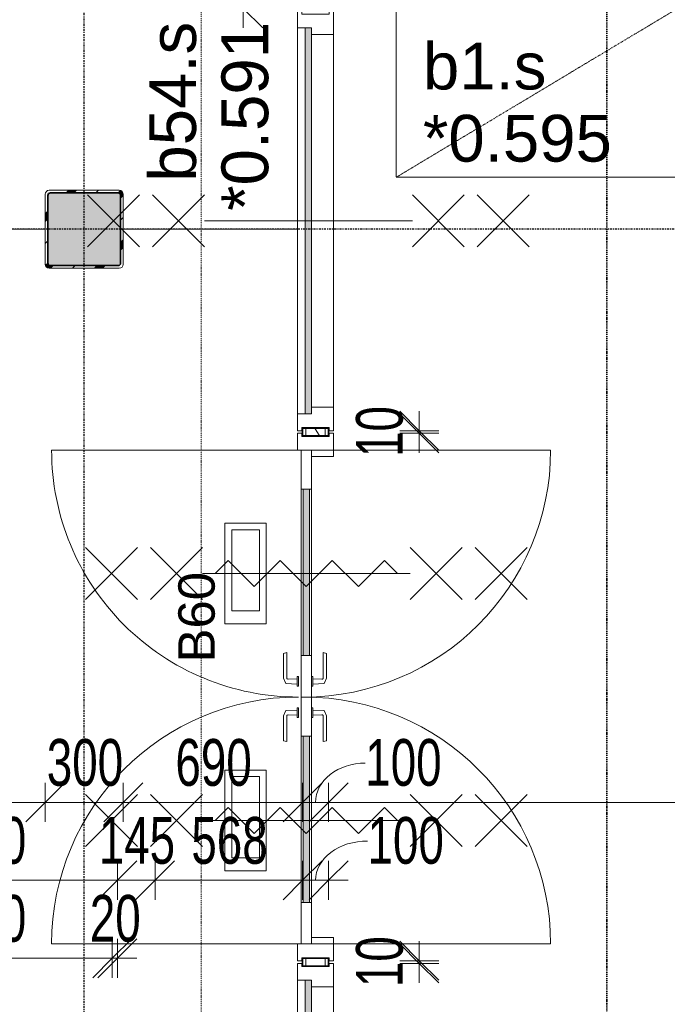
# Model space of a CAD drawing. Header units: millimetres. Extents: x -80560 to 110805, y -11020 to 52719.
# Tile 54 of 152: x 56246 to 58738, y 19618 to 23406. Entities that reach past the tile are written whole.
import ezdxf

# ---------------------------------------------------------------- set-up
doc = ezdxf.new("R2010")
doc.units = ezdxf.units.MM
for name, pattern in [('CENTER2', [20, 8, -4, 4, -4]), ('DASHDOT2', [8, 4, -2, 0, -2]), ('DASHED2', [6, 4, -2]), ('DASHED2-1', [3, 2, -1])]:
    doc.linetypes.add(name, pattern=pattern)
for name, color, linetype, lineweight in [('A-ANNO-DIMS', 211, 'Continuous', 9), ('A-ANNO-DIMS-100', 211, 'Continuous', 9), ('A-ANNO-NOTE', 131, 'Continuous', 18), ('A-AREA', 32, 'DASHED2', 18), ('A-DETL', 90, 'Continuous', 18), ('A-DETL-GENF', 92, 'Continuous', 18), ('A-DETL-HDLN', 90, 'DASHED2', 18), ('A-DOOR', 31, 'Continuous', 18), ('A-FLOR-OVHD', 1, 'DASHED2-1', 18), ('A-GLAZ', 151, 'Continuous', 18), ('A-GLAZ-IDEN', 152, 'Continuous', 18), ('A-WALL', 113, 'Continuous', 35), ('A-WALL-PATT', 111, 'Continuous', 35), ('G-ANNO-SYMB', 111, 'Continuous', 9), ('I-WALL', 2, 'Continuous', 18), ('S-COLS', 52, 'Continuous', 18), ('S-GRID', 1, 'Continuous', 9)]:
    doc.layers.add(name, color=color, linetype=linetype, lineweight=lineweight)
doc.styles.add('Arial', font='arial.ttf', dxfattribs={"height": 180})
doc.styles.add('Arial_1', font='arial.ttf', dxfattribs={"height": 140})
doc.styles.add('Arial_6', font='arial.ttf', dxfattribs={"width": 0.7, "height": 180})
doc.dimstyles.new('n3o_1_8', dxfattribs={"dimscale": 304.8, "dimtxt": 183.646692, "dimasz": 0.492126, "dimexe": 0.246063, "dimexo": 0.0625, "dimgap": 0.032808, "dimtad": 1, "dimdec": 0, "dimdsep": 46, "dimtxsty": 'Arial_6', "dimblk1": 'OBLIQUE', "dimblk2": 'OBLIQUE', "dimsah": 1, "dimcen": 0.09, "dimdle": 0.246063, "dimazin": 0, "dimtfac": 1, "dimtdec": 4, "dimtix": 1, "dimtmove": 0, "dimatfit": 3, "dimfxl": 0.246063, "dimfxlon": 1, "dimtvp": 1, "dimtolj": 1, "dimtzin": 0, "dimarcsym": 2})
doc.dimstyles.new('n3o_1_8_2', dxfattribs={"dimscale": 304.8, "dimtxt": 183.646692, "dimasz": 0.492126, "dimexe": 0.246063, "dimexo": 0.0625, "dimgap": 0.032808, "dimtad": 1, "dimdec": 0, "dimdsep": 46, "dimtxsty": 'Arial_6', "dimblk1": 'OBLIQUE', "dimblk2": 'OBLIQUE', "dimsah": 1, "dimcen": 0.09, "dimdle": 0.246063, "dimazin": 0, "dimtfac": 1, "dimtdec": 4, "dimtix": 1, "dimtmove": 1, "dimatfit": 3, "dimfxl": 0.246063, "dimfxlon": 1, "dimtvp": 1, "dimtolj": 1, "dimtzin": 0, "dimarcsym": 2})
doc.dimstyles.new('n3o_1_8_3', dxfattribs={"dimscale": 304.8, "dimtxt": 183.646692, "dimasz": 0.492126, "dimexe": 0.246063, "dimexo": 0.0625, "dimgap": 0.032808, "dimtad": 1, "dimdec": 0, "dimdsep": 46, "dimtxsty": 'Arial_6', "dimblk1": 'OBLIQUE', "dimblk2": 'OBLIQUE', "dimsah": 1, "dimcen": 0.09, "dimdle": 0.246063, "dimazin": 0, "dimtfac": 1, "dimtdec": 4, "dimtix": 1, "dimtmove": 0, "dimatfit": 3, "dimfxl": 0.246063, "dimfxlon": 1, "dimtvp": 1, "dimtolj": 1, "dimtzin": 0, "dimarcsym": 2})
pattern_1 = [(180, (57434.82, 20850), (7e-14, -50), [])]

# ---------------------------------------------------------------- blocks, each defined once
blk = doc.blocks.new('NLRS_28_SCO_UN_staalkolom koker betongevuld_gen_CGA - kolom D-V221-DO_00 begane grond')
at = {"layer": 'S-COLS', "lineweight": 5}
h = blk.add_hatch(dxfattribs=at)
h.set_pattern_fill('FP_189', color=256, style=0, pattern_type=2)
h.set_pattern_definition([(45, (-31600, -22600), (-99.99975, 99.99975), []), (45, (-31515, -22600), (-99.99975, 99.99975), []), (45, (-31510, -22600), (-99.99975, 99.99975), []), (45, (-31505, -22600), (-99.99975, 99.99975), []), (45, (-31500, -22600), (-99.99975, 99.99975), []), (45, (-31495, -22600), (-99.99975, 99.99975), []), (45, (-31490, -22600), (-99.99975, 99.99975), []), (45, (-31485, -22600), (-99.99975, 99.99975), [])])
h.paths.add_polyline_path([(-135, -150), (135, -150), (145.6, -145.6), (150, -135), (150, 135), (145.6, 145.6), (135, 150), (-135, 150), (-145.6, 145.6), (-150, 135), (-150, -135), (-145.6, -145.6)], flags=0)
h.paths.add_polyline_path([(130, -140), (-130, -140), (-137.1, -137.1), (-140, -130), (-140, 130), (-137.1, 137.1), (-130, 140), (130, 140), (137.1, 137.1), (140, 130), (140, -130), (137.1, -137.1)], flags=0)
at = {"layer": 'S-COLS', "lineweight": 9}
blk.add_hatch(color=256, dxfattribs=at).paths.add_polyline_path([(130, -140), (137.1, -137.1), (140, -130), (140, 130), (137.1, 137.1), (130, 140), (-130, 140), (-137.1, 137.1), (-140, 130), (-140, -130), (-137.1, -137.1), (-130, -140)], flags=0)
at = {"layer": 'S-COLS'}
for p, q in [((-150, 135), (-150, -135)), ((-140, -130), (-140, 130)), ((135, 150), (-135, 150)), ((-130, 140), (130, 140)), ((140, 130), (140, -130)), ((150, -135), (150, 135)), ((-135, -150), (135, -150)), ((130, -140), (-130, -140))]:
    blk.add_line(p, q, dxfattribs=at)
at = {"layer": 'S-COLS', "lineweight": 35}
for p, q in [((-140, 130), (-140, -130)), ((130, 140), (-130, 140)), ((140, -130), (140, 130)), ((-130, -140), (130, -140))]:
    blk.add_line(p, q, dxfattribs=at)
at = {"layer": 'S-COLS'}
for centre, radius, start, end in [((-135, 135), 15, 90, 180), ((-130, 130), 10, 90, 180), ((130, 130), 10, 0, 90), ((135, 135), 15, 360, 90), ((-135, -135), 15, 180, 270), ((-130, -130), 10, 180, 270), ((130, -130), 10, 270, 0), ((135, -135), 15, 270, 360)]:
    blk.add_arc(centre, radius, start, end, dxfattribs=at)
at = {"layer": 'S-COLS', "lineweight": 35}
for centre, start, end in [((-130, 130), 90, 180), ((130, 130), 360, 90), ((-130, -130), 180, 270), ((130, -130), 270, 360)]:
    blk.add_arc(centre, 10, start, end, dxfattribs=at)
blk = doc.blocks.new('19112_SW_LeonardoCollege_R2020_rvt-1-DO_00 begane grond')
at = {"color": 50, "lineweight": 9}
blk.add_blockref('NLRS_28_SCO_UN_staalkolom koker betongevuld_gen_CGA - kolom D-V221-DO_00 begane grond', (31600, 22600), dxfattribs=at)
blk = doc.blocks.new('32_n3o_deur_dubbel - 90x139_25_K_930x2_2410x2030_60zs_glasdeur _2 richtingen draaiend_-34330754-DO_00 begane grond')
at = {"layer": 'A-GLAZ'}
for p, q in [((-1015, 69.5), (-925, 69.5)), ((-1015, 52.5), (-1015, 69.5)), ((-1003, 52.5), (-1015, 52.5)), ((-1003, -52.5), (-1003, 52.5)), ((-925, 69.5), (-925, -15.5)), ((925, 69.5), (1015, 69.5)), ((925, -15.5), (925, 69.5)), ((1003, 52.5), (1003, -52.5)), ((1015, 52.5), (1003, 52.5)), ((1015, 69.5), (1015, 52.5)), ((-1015, -52.5), (-1003, -52.5)), ((-1015, -69.5), (-1015, -52.5)), ((-950, -69.5), (-1015, -69.5)), ((-950, -55.5), (-950, -69.5)), ((950, -69.5), (950, -55.5)), ((1015, -69.5), (950, -69.5)), ((1003, -52.5), (1015, -52.5)), ((1015, -52.5), (1015, -69.5))]:
    blk.add_line(p, q, dxfattribs=at)
blk = doc.blocks.new('30_n3o_deur_glasstrook - 40mm_draai_60min_zs_LS_dubbel-33400337-DO_00 begane grond')
at = {"layer": 'A-DOOR'}
blk.add_hatch(color=256, dxfattribs=at).paths.add_polyline_path([(-160, -32), (-160, -8), (-800, -8), (-800, -32), (-200.1, -32)], flags=0)
for p, q in [((-160, 0), (0, 0)), ((0, 0), (0, -40)), ((-950, 0), (-800, 0)), ((-950, -40), (-950, 0)), ((-800, 0), (-800, -40)), ((-160, 0), (-800, 0)), ((-800, -8), (-160, -8)), ((-800, -32), (-800, -8)), ((-160, -32), (-800, -32)), ((-160, -40), (-160, 0)), ((-160, -8), (-160, -32)), ((-800, -40), (-950, -40)), ((-800, -40), (-160, -40)), ((0, -40), (-160, -40)), ((-281.2, -175), (-668.8, -175)), ((-668.8, -175), (-668.8, -333.3)), ((-281.2, -333.3), (-281.2, -175)), ((-331.2, -200), (-643.8, -200)), ((-643.8, -200), (-643.8, -306.7)), ((-331.2, -306.7), (-331.2, -200)), ((-668.8, -333.3), (-281.2, -333.3)), ((-643.8, -306.7), (-331.2, -306.7))]:
    blk.add_line(p, q, dxfattribs=at)
blk = doc.blocks.new('30_n3o_deur_glasstrook - 40mm_draai_60min_zs_RS-33400346-DO_00 begane grond')
at = {"layer": 'A-DOOR'}
blk.add_hatch(color=256, dxfattribs=at).paths.add_polyline_path([(-160, -32), (-160, -8), (-800, -8), (-800, -32)], flags=0)
for p, q in [((-160, 0), (0, 0)), ((0, 0), (0, -40)), ((-950, 0), (-800, 0)), ((-950, -40), (-950, 0)), ((-800, 0), (-800, -40)), ((-160, 0), (-800, 0)), ((-800, -8), (-160, -8)), ((-800, -32), (-800, -8)), ((-160, -32), (-800, -32)), ((-160, -40), (-160, 0)), ((-160, -8), (-160, -32)), ((-800, -40), (-950, -40)), ((-800, -40), (-160, -40)), ((0, -40), (-160, -40)), ((-281.2, -175), (-668.8, -175)), ((-668.8, -175), (-668.8, -333.3)), ((-281.2, -333.3), (-281.2, -175)), ((-331.2, -200), (-643.8, -200)), ((-643.8, -200), (-643.8, -306.7)), ((-331.2, -306.7), (-331.2, -200)), ((-668.8, -333.3), (-281.2, -333.3)), ((-643.8, -306.7), (-331.2, -306.7))]:
    blk.add_line(p, q, dxfattribs=at)
blk = doc.blocks.new('30_n3o_beslag_deurkruk_met_schild - std-887349-DO_00 begane grond')
at = {"layer": 'A-DOOR'}
for p, q in [((-10, 5), (-7.8, 48.4)), ((-7.8, 48.4), (12.7, 58)), ((8.3, 39.7), (10, 5)), ((12.7, 58), (108, 58)), ((111, 45), (13.3, 45)), ((108, 58), (111, 45)), ((18.5, 5), (-18.5, 5)), ((-18.5, 5), (-18.5, 0)), ((18.5, 0), (18.5, 5))]:
    blk.add_line(p, q, dxfattribs=at)
at = {"layer": 'A-DOOR', "flags": 128}
blk.add_lwpolyline([(13.3, 45), (11.3, 44.6), (9.6, 43.4), (8.6, 41.7), (8.3, 39.7)], dxfattribs=at)
blk = doc.blocks.new('30_n3o_beslag_deurkruk_met_schild - std-875116-DO_00 begane grond')
at = {"layer": 'A-DOOR'}
for p, q in [((18.5, 0), (-18.5, 0)), ((-18.5, 0), (-18.5, -5)), ((18.5, -5), (18.5, 0)), ((-18.5, -5), (18.5, -5)), ((-7.8, -48.4), (-10, -5)), ((10, -5), (8.3, -39.7)), ((12.7, -58), (-7.8, -48.4)), ((108, -58), (12.7, -58)), ((13.3, -45), (111, -45)), ((111, -45), (108, -58))]:
    blk.add_line(p, q, dxfattribs=at)
at = {"layer": 'A-DOOR', "flags": 128}
blk.add_lwpolyline([(8.3, -39.7), (8.6, -41.7), (9.6, -43.4), (11.3, -44.6), (13.3, -45)], dxfattribs=at)
blk = doc.blocks.new('00_n3o_symbool_swingangle - std-33400336-DO_00 begane grond')
at = {"layer": 'A-DOOR'}
blk.add_line((-415, 10), (-415, 960), dxfattribs=at)
blk.add_arc((-415, 10), 950, 360, 90, dxfattribs=at)
blk = doc.blocks.new('30_n3o_beslag_deurkruk_met_schild - std-V111-DO_00 begane grond')
at = {"layer": 'A-DOOR'}
for p, q in [((-18.5, 0), (-18.5, -5)), ((18.5, -5), (18.5, 0)), ((-18.5, -5), (18.5, -5)), ((-7.8, -48.4), (-10, -5)), ((10, -5), (8.3, -39.7)), ((12.7, -58), (-7.8, -48.4)), ((108, -58), (12.7, -58)), ((13.3, -45), (111, -45)), ((111, -45), (108, -58))]:
    blk.add_line(p, q, dxfattribs=at)
at = {"layer": 'A-DOOR', "flags": 128}
blk.add_lwpolyline([(8.3, -39.7), (8.6, -41.7), (9.6, -43.4), (11.3, -44.6), (13.3, -45)], dxfattribs=at)
blk = doc.blocks.new('30_n3o_beslag_deurkruk_met_schild - std-V112-DO_00 begane grond')
at = {"layer": 'A-DOOR'}
for p, q in [((-10, 5), (-7.8, 48.4)), ((-7.8, 48.4), (12.7, 58)), ((8.3, 39.7), (10, 5)), ((12.7, 58), (108, 58)), ((111, 45), (13.3, 45)), ((108, 58), (111, 45)), ((18.5, 5), (-18.5, 5)), ((-18.5, 5), (-18.5, 0)), ((18.5, 0), (18.5, 5)), ((-18.5, 0), (18.5, 0))]:
    blk.add_line(p, q, dxfattribs=at)
at = {"layer": 'A-DOOR', "flags": 128}
blk.add_lwpolyline([(13.3, 45), (11.3, 44.6), (9.6, 43.4), (8.6, 41.7), (8.3, 39.7)], dxfattribs=at)
blk = doc.blocks.new('00_n3o_symbool_swingangle - std-33400323-DO_00 begane grond')
at = {"layer": 'A-DOOR'}
blk.add_line((-415, -10), (-415, -960), dxfattribs=at)
blk.add_arc((-415, -10), 950, 270, 0, dxfattribs=at)
blk = doc.blocks.new('32_n3o_raam_h1xb1 - 90x139_25_K_2410x1615_60-34330837-DO_00 begane grond')
at = {"layer": 'A-GLAZ'}
for p, q in [((-807.5, 69.5), (-717.5, 69.5)), ((-807.5, 52.5), (-807.5, 69.5)), ((-795.5, 52.5), (-807.5, 52.5)), ((-795.5, -52.5), (-795.5, 52.5)), ((-717.5, 69.5), (-717.5, -15.5)), ((717.5, 69.5), (-717.5, 69.5)), ((717.5, 69.5), (807.5, 69.5)), ((717.5, -15.5), (717.5, 69.5)), ((795.5, 52.5), (795.5, -52.5)), ((807.5, 52.5), (795.5, 52.5)), ((807.5, 69.5), (807.5, 52.5)), ((-807.5, -52.5), (-795.5, -52.5)), ((-807.5, -69.5), (-807.5, -52.5)), ((-742.5, -69.5), (-807.5, -69.5)), ((-742.5, -39.5), (-742.5, -69.5)), ((-742.5, -69.5), (742.5, -69.5)), ((742.5, -69.5), (742.5, -39.5)), ((807.5, -69.5), (742.5, -69.5)), ((795.5, -52.5), (807.5, -52.5)), ((807.5, -52.5), (807.5, -69.5))]:
    blk.add_line(p, q, dxfattribs=at)
blk = doc.blocks.new('30_n3o_raam_vast - 24mm_60min-33400836-DO_00 begane grond')
at = {"layer": 'A-DOOR'}
blk.add_hatch(color=256, dxfattribs=at).paths.add_polyline_path([(0, 0), (-1485, -0.5), (-1485, -24), (0, -24), (0, -0.5)], flags=0)
for p, q in [((-1485, -24), (-1485, 0)), ((-1485, 0), (0, 0)), ((0, 0), (0, -24)), ((0, -24), (-1485, -24))]:
    blk.add_line(p, q, dxfattribs=at)
blk = doc.blocks.new('01_n3o_symbool_lijn_met_tekst - brandwerend_B60-32129087-DO_00 begane grond')
at = {"layer": 'A-DETL-GENF', "color": 3, "linetype": 'DASHDOT2'}
blk.add_line((0, 0), (5400, 0), dxfattribs=at)
blk = doc.blocks.new('DIMBLOCK36-DO_00 begane grond')
at = {"layer": 'A-ANNO-DIMS-100'}
for p, q in [((57106.5, 23550), (57031.5, 23625)), ((57181.5, 23550), (57031.5, 23550)), ((57106.5, 23550), (57106.5, 23375)), ((57106.5, 23550), (57181.5, 23475)), ((57106.5, 23550), (57181.5, 23550)), ((57106.5, 23450), (57031.5, 23525)), ((57181.5, 23450), (57031.5, 23450)), ((57106.5, 23450), (57181.5, 23375)), ((57106.5, 23450), (57181.5, 23450))]:
    blk.add_line(p, q, dxfattribs=at)
blk.add_ellipse((57106.5, 23755.5), major_axis=(0, 255.5), ratio=0.592093, start_param=1.570796, end_param=3.141593, dxfattribs=at)
at = {"layer": 'A-ANNO-DIMS-100', "color": 0, "insert": (56862.8, 23755.5), "char_height": 180, "width": 345.821, "attachment_point": 1, "rotation": 90, "line_spacing_factor": 0.941778, "style": 'Arial_6'}
blk.add_mtext('100', dxfattribs=at)
blk = doc.blocks.new('_Oblique')
at = {"color": 0, "linetype": 'ByBlock', "lineweight": -2}
blk.add_line((-0.5, -0.5), (0.5, 0.5), dxfattribs=at)
blk = doc.blocks.new('DIMBLOCK242-DO_00 begane grond')
at = {"layer": 'A-ANNO-DIMS-100'}
for p, q in [((51344.8, 20394.8), (51419.8, 20469.8)), ((51344.8, 20469.8), (51344.8, 20319.8)), ((51344.8, 20394.8), (51344.8, 20469.8)), ((56344.8, 20394.8), (56419.8, 20469.8)), ((56344.8, 20469.8), (56344.8, 20319.8)), ((56344.8, 20394.8), (56344.8, 20469.8)), ((51344.8, 20394.8), (51269.8, 20319.8)), ((51344.8, 20394.8), (56344.8, 20394.8)), ((56344.8, 20394.8), (56269.8, 20319.8))]:
    blk.add_line(p, q, dxfattribs=at)
at = {"layer": 'A-ANNO-DIMS-100', "color": 0, "insert": (53652.7, 20638.5), "char_height": 180, "width": 461.094, "attachment_point": 1, "line_spacing_factor": 0.941778, "style": 'Arial_6'}
blk.add_mtext('5000', dxfattribs=at)
blk = doc.blocks.new('DIMBLOCK243-DO_00 begane grond')
at = {"layer": 'A-ANNO-DIMS-100'}
for p, q in [((56344.8, 20394.8), (56419.8, 20469.8)), ((56344.8, 20469.8), (56344.8, 20319.8)), ((56344.8, 20394.8), (56344.8, 20469.8)), ((56644.8, 20394.8), (56719.8, 20469.8)), ((56644.8, 20469.8), (56644.8, 20319.8)), ((56644.8, 20394.8), (56644.8, 20469.8)), ((56344.8, 20394.8), (56269.8, 20319.8)), ((56344.8, 20394.8), (56644.8, 20394.8)), ((56644.8, 20394.8), (56569.8, 20319.8))]:
    blk.add_line(p, q, dxfattribs=at)
at = {"layer": 'A-ANNO-DIMS-100', "color": 0, "insert": (56350.7, 20638.5), "char_height": 180, "width": 345.821, "attachment_point": 1, "line_spacing_factor": 0.941778, "style": 'Arial_6'}
blk.add_mtext('300', dxfattribs=at)
blk = doc.blocks.new('DIMBLOCK244-DO_00 begane grond')
at = {"layer": 'A-ANNO-DIMS-100'}
for p, q in [((56644.8, 20394.8), (56719.8, 20469.8)), ((56644.8, 20469.8), (56644.8, 20319.8)), ((56644.8, 20394.8), (56644.8, 20469.8)), ((57334.8, 20394.8), (57409.8, 20469.8)), ((57334.8, 20469.8), (57334.8, 20319.8)), ((57334.8, 20394.8), (57334.8, 20469.8)), ((56644.8, 20394.8), (56569.8, 20319.8)), ((56644.8, 20394.8), (57334.8, 20394.8)), ((57334.8, 20394.8), (57259.8, 20319.8))]:
    blk.add_line(p, q, dxfattribs=at)
at = {"layer": 'A-ANNO-DIMS-100', "color": 0, "insert": (56845.7, 20638.5), "char_height": 180, "width": 345.821, "attachment_point": 1, "line_spacing_factor": 0.941778, "style": 'Arial_6'}
blk.add_mtext('690', dxfattribs=at)
blk = doc.blocks.new('DIMBLOCK245-DO_00 begane grond')
at = {"layer": 'A-ANNO-DIMS-100'}
for p, q in [((57334.8, 20394.8), (57409.8, 20469.8)), ((57334.8, 20469.8), (57334.8, 20319.8)), ((57334.8, 20394.8), (57334.8, 20469.8)), ((57434.8, 20394.8), (57509.8, 20469.8)), ((57434.8, 20469.8), (57434.8, 20319.8)), ((57434.8, 20394.8), (57434.8, 20469.8)), ((57334.8, 20394.8), (57259.8, 20319.8)), ((57334.8, 20394.8), (57434.8, 20394.8)), ((57434.8, 20394.8), (57359.8, 20319.8))]:
    blk.add_line(p, q, dxfattribs=at)
blk.add_ellipse((57576.2, 20394.8), major_axis=(191.4, 0), ratio=0.790298, start_param=1.570796, end_param=3.141593, dxfattribs=at)
at = {"layer": 'A-ANNO-DIMS-100', "color": 0, "insert": (57576.2, 20638.5), "char_height": 180, "width": 345.821, "attachment_point": 1, "line_spacing_factor": 0.941778, "style": 'Arial_6'}
blk.add_mtext('100', dxfattribs=at)
blk = doc.blocks.new('DIMBLOCK246-DO_00 begane grond')
at = {"layer": 'A-ANNO-DIMS-100'}
for p, q in [((57434.8, 20394.8), (57509.8, 20469.8)), ((57434.8, 20469.8), (57434.8, 20319.8)), ((57434.8, 20394.8), (57434.8, 20469.8)), ((63114.8, 20394.8), (63189.8, 20469.8)), ((63114.8, 20469.8), (63114.8, 20319.8)), ((63114.8, 20394.8), (63114.8, 20469.8)), ((57434.8, 20394.8), (57359.8, 20319.8)), ((57434.8, 20394.8), (63114.8, 20394.8)), ((63114.8, 20394.8), (63039.8, 20319.8))]:
    blk.add_line(p, q, dxfattribs=at)
at = {"layer": 'A-ANNO-DIMS-100', "color": 0, "insert": (60082.7, 20638.5), "char_height": 180, "width": 461.094, "attachment_point": 1, "line_spacing_factor": 0.941778, "style": 'Arial_6'}
blk.add_mtext('5680', dxfattribs=at)
blk = doc.blocks.new('DIMBLOCK264-DO_00 begane grond')
at = {"layer": 'A-ANNO-DIMS-100'}
for p, q in [((55522.3, 20094.8), (55597.3, 20169.8)), ((55522.3, 20019.8), (55522.3, 20169.8)), ((56622.3, 20094.8), (56697.3, 20169.8)), ((56622.3, 20019.8), (56622.3, 20169.8)), ((55522.3, 20094.8), (55447.3, 20019.8)), ((55522.3, 20094.8), (56622.3, 20094.8)), ((55522.3, 20094.8), (55522.3, 20019.8)), ((56622.3, 20094.8), (56547.3, 20019.8)), ((56622.3, 20094.8), (56622.3, 20019.8))]:
    blk.add_line(p, q, dxfattribs=at)
at = {"layer": 'A-ANNO-DIMS-100', "color": 0, "insert": (55880.2, 20338.5), "char_height": 180, "width": 461.094, "attachment_point": 1, "line_spacing_factor": 0.941778, "style": 'Arial_6'}
blk.add_mtext('1100', dxfattribs=at)
blk = doc.blocks.new('DIMBLOCK265-DO_00 begane grond')
at = {"layer": 'A-ANNO-DIMS-100'}
for p, q in [((56622.3, 20094.8), (56697.3, 20169.8)), ((56622.3, 20019.8), (56622.3, 20169.8)), ((56767.3, 20094.8), (56842.3, 20169.8)), ((56767.3, 20019.8), (56767.3, 20169.8)), ((56622.3, 20094.8), (56547.3, 20019.8)), ((56622.3, 20094.8), (56767.3, 20094.8)), ((56622.3, 20094.8), (56622.3, 20019.8)), ((56767.3, 20094.8), (56692.3, 20019.8)), ((56767.3, 20094.8), (56767.3, 20019.8))]:
    blk.add_line(p, q, dxfattribs=at)
at = {"layer": 'A-ANNO-DIMS-100', "color": 0, "insert": (56550.7, 20338.5), "char_height": 180, "width": 345.821, "attachment_point": 1, "line_spacing_factor": 0.941778, "style": 'Arial_6'}
blk.add_mtext('145', dxfattribs=at)
blk = doc.blocks.new('DIMBLOCK266-DO_00 begane grond')
at = {"layer": 'A-ANNO-DIMS-100'}
for p, q in [((56767.3, 20094.8), (56842.3, 20169.8)), ((56767.3, 20019.8), (56767.3, 20169.8)), ((57334.8, 20094.8), (57409.8, 20169.8)), ((57334.8, 20169.8), (57334.8, 20019.8)), ((57334.8, 20094.8), (57334.8, 20169.8)), ((56767.3, 20094.8), (56692.3, 20019.8)), ((56767.3, 20094.8), (57334.8, 20094.8)), ((56767.3, 20094.8), (56767.3, 20019.8)), ((57334.8, 20094.8), (57259.8, 20019.8))]:
    blk.add_line(p, q, dxfattribs=at)
at = {"layer": 'A-ANNO-DIMS-100', "color": 0, "insert": (56907, 20338.5), "char_height": 180, "width": 345.821, "attachment_point": 1, "line_spacing_factor": 0.941778, "style": 'Arial_6'}
blk.add_mtext('568', dxfattribs=at)
blk = doc.blocks.new('DIMBLOCK267-DO_00 begane grond')
at = {"layer": 'A-ANNO-DIMS-100'}
for p, q in [((57334.8, 20094.8), (57409.8, 20169.8)), ((57334.8, 20169.8), (57334.8, 20019.8)), ((57334.8, 20094.8), (57334.8, 20169.8)), ((57434.8, 20094.8), (57509.8, 20169.8)), ((57434.8, 20169.8), (57434.8, 20019.8)), ((57434.8, 20094.8), (57434.8, 20169.8)), ((57334.8, 20094.8), (57259.8, 20019.8)), ((57334.8, 20094.8), (57509.8, 20094.8)), ((57434.8, 20094.8), (57359.8, 20019.8))]:
    blk.add_line(p, q, dxfattribs=at)
blk.add_ellipse((57584.9, 20094.8), major_axis=(200.1, 0), ratio=0.755901, start_param=1.570796, end_param=3.141593, dxfattribs=at)
at = {"layer": 'A-ANNO-DIMS-100', "color": 0, "insert": (57584.9, 20338.5), "char_height": 180, "width": 345.821, "attachment_point": 1, "line_spacing_factor": 0.941778, "style": 'Arial_6'}
blk.add_mtext('100', dxfattribs=at)
blk = doc.blocks.new('DIMBLOCK429-DO_00 begane grond')
at = {"layer": 'A-ANNO-DIMS-100'}
for p, q in [((57784, 21825), (57709, 21900)), ((57784, 21740), (57784, 21900)), ((57784, 21815), (57709, 21890)), ((57709, 21825), (57859, 21825)), ((57784, 21825), (57709, 21825)), ((57784, 21825), (57859, 21750)), ((57709, 21815), (57859, 21815)), ((57784, 21815), (57709, 21815)), ((57784, 21815), (57859, 21740))]:
    blk.add_line(p, q, dxfattribs=at)
at = {"layer": 'A-ANNO-DIMS-100', "color": 0, "insert": (57540.3, 21723.9), "char_height": 180, "width": 230.547, "attachment_point": 1, "rotation": 90, "line_spacing_factor": 0.941778, "style": 'Arial_6'}
blk.add_mtext('10', dxfattribs=at)
blk = doc.blocks.new('DIMBLOCK430-DO_00 begane grond')
at = {"layer": 'A-ANNO-DIMS-100'}
for p, q in [((57784, 19785), (57709, 19860)), ((57784, 19700), (57784, 19860)), ((57784, 19775), (57709, 19850)), ((57709, 19785), (57859, 19785)), ((57784, 19785), (57709, 19785)), ((57784, 19785), (57859, 19710)), ((57709, 19775), (57859, 19775)), ((57784, 19775), (57709, 19775)), ((57784, 19775), (57859, 19700))]:
    blk.add_line(p, q, dxfattribs=at)
at = {"layer": 'A-ANNO-DIMS-100', "color": 0, "insert": (57540.3, 19683.9), "char_height": 180, "width": 230.547, "attachment_point": 1, "rotation": 90, "line_spacing_factor": 0.941778, "style": 'Arial_6'}
blk.add_mtext('10', dxfattribs=at)
blk = doc.blocks.new('DIMBLOCK441-DO_00 begane grond')
at = {"layer": 'A-ANNO-DIMS-100'}
for p, q in [((55542.3, 19794.8), (55617.3, 19869.8)), ((55542.3, 19719.8), (55542.3, 19869.8)), ((56602.3, 19794.8), (56677.3, 19869.8)), ((56602.3, 19719.8), (56602.3, 19869.8)), ((55542.3, 19794.8), (55467.3, 19719.8)), ((55542.3, 19794.8), (56602.3, 19794.8)), ((55542.3, 19794.8), (55542.3, 19719.8)), ((56602.3, 19794.8), (56527.3, 19719.8)), ((56602.3, 19794.8), (56602.3, 19719.8))]:
    blk.add_line(p, q, dxfattribs=at)
at = {"layer": 'A-ANNO-DIMS-100', "color": 0, "insert": (55880.2, 20038.5), "char_height": 180, "width": 461.094, "attachment_point": 1, "line_spacing_factor": 0.941778, "style": 'Arial_6'}
blk.add_mtext('1060', dxfattribs=at)
blk = doc.blocks.new('DIMBLOCK442-DO_00 begane grond')
at = {"layer": 'A-ANNO-DIMS-100'}
for p, q in [((56602.3, 19794.8), (56677.3, 19869.8)), ((56602.3, 19719.8), (56602.3, 19869.8)), ((56622.3, 19794.8), (56697.3, 19869.8)), ((56622.3, 19719.8), (56622.3, 19869.8)), ((56602.3, 19794.8), (56527.3, 19719.8)), ((56622.3, 19794.8), (56547.3, 19719.8)), ((56602.3, 19794.8), (56697.3, 19794.8)), ((56602.3, 19794.8), (56602.3, 19719.8)), ((56622.3, 19794.8), (56622.3, 19719.8))]:
    blk.add_line(p, q, dxfattribs=at)
at = {"layer": 'A-ANNO-DIMS-100', "color": 0, "insert": (56516.3, 20038.5), "char_height": 180, "width": 230.547, "attachment_point": 1, "line_spacing_factor": 0.941778, "style": 'Arial_6'}
blk.add_mtext('20', dxfattribs=at)

msp = doc.modelspace()

# ---------------------------------------------------------------- hatches: boundary and pattern name
at = {"layer": 'A-WALL-PATT', "lineweight": 18}
h = msp.add_hatch(dxfattribs=at)
h.set_pattern_fill('FP_113', color=256, angle=90, style=0, pattern_type=2)
h.set_pattern_definition(pattern_1)
h.paths.add_polyline_path([(57334.8, 18150), (57347.3, 18150), (57347.3, 18170), (57334.8, 18170)], flags=0)
h.paths.add_polyline_path([(57347.3, 19765), (57347.3, 19795), (57334.8, 19795), (57334.8, 19765)], flags=0)
h.paths.add_polyline_path([(57347.3, 21805), (57347.3, 21835), (57334.8, 21835), (57334.8, 21805)], flags=0)
h.paths.add_polyline_path([(57334.8, 23430), (57347.3, 23430), (57347.3, 23550), (57334.8, 23550), (57334.8, 23450)], flags=0)
h = msp.add_hatch(dxfattribs=at)
h.set_pattern_fill('FP_2', color=256, style=0, pattern_type=2)
h.set_pattern_definition([(60, (24894.82, 0), (-274.963, 158.75), []), (120, (24894.82, 0), (-274.963, -158.75), [])])
h.paths.add_polyline_path([(57347.3, 18137.5), (57422.3, 18137.5), (57422.3, 18170), (57347.3, 18170), (57347.3, 18150)], flags=0)
h.paths.add_polyline_path([(57347.3, 19765), (57422.3, 19765), (57422.3, 19795), (57347.3, 19795)], flags=0)
h.paths.add_polyline_path([(57347.3, 21805), (57422.3, 21805), (57422.3, 21835), (57347.3, 21835)], flags=0)
h.paths.add_polyline_path([(57422.3, 23430), (57422.3, 23550), (57347.3, 23550), (57347.3, 23430)], flags=0)
h = msp.add_hatch(dxfattribs=at)
h.set_pattern_fill('FP_113', color=256, angle=90, style=0, pattern_type=2)
h.set_pattern_definition(pattern_1)
h.paths.add_polyline_path([(57434.8, 18150), (57434.8, 18170), (57422.3, 18170), (57422.3, 18150)], flags=0)
h.paths.add_polyline_path([(57422.3, 19765), (57434.8, 19765), (57434.8, 19795), (57422.3, 19795)], flags=0)
h.paths.add_polyline_path([(57434.8, 21805), (57434.8, 21835), (57422.3, 21835), (57422.3, 21805)], flags=0)
h.paths.add_polyline_path([(57434.8, 23430), (57434.8, 23550), (57422.3, 23550), (57422.3, 23430)], flags=0)

# ---------------------------------------------------------------- linework, layer by layer
at = {"layer": 'A-ANNO-NOTE', "lineweight": 9}
for p, q in [((56507.3, 22732.5), (56707.3, 22532.5)), ((56507.3, 22532.5), (56707.3, 22732.5)), ((56757.3, 22732.5), (56957.3, 22532.5)), ((56757.3, 22532.5), (56957.3, 22732.5)), ((57957.3, 22732.5), (57757.3, 22532.5)), ((57957.3, 22532.5), (57757.3, 22732.5)), ((58207.3, 22732.5), (58007.3, 22532.5)), ((58207.3, 22532.5), (58007.3, 22732.5)), ((57757.3, 22632.5), (56957.3, 22632.5)), ((56499.3, 21375), (56699.3, 21175)), ((56499.3, 21175), (56699.3, 21375)), ((56749.3, 21375), (56949.3, 21175)), ((56749.3, 21175), (56949.3, 21375)), ((57949.3, 21375), (57749.3, 21175)), ((57949.3, 21175), (57749.3, 21375)), ((58199.3, 21375), (57999.3, 21175)), ((58199.3, 21175), (57999.3, 21375)), ((57049.1, 21325), (56999, 21275)), ((57149.1, 21225), (57049.1, 21325)), ((57249.2, 21325), (57149.1, 21225)), ((57349.3, 21225), (57249.2, 21325)), ((57349.3, 21225), (57449.4, 21325)), ((57449.4, 21325), (57549.5, 21225)), ((57549.5, 21225), (57649.6, 21325)), ((57649.6, 21325), (57699.6, 21275)), ((57749.3, 21275), (56949.3, 21275)), ((57749.3, 21275), (56949.3, 21275)), ((56499.3, 20425), (56699.3, 20225)), ((56499.3, 20225), (56699.3, 20425)), ((56749.3, 20425), (56949.3, 20225)), ((56749.3, 20225), (56949.3, 20425)), ((57949.3, 20425), (57749.3, 20225)), ((57949.3, 20225), (57749.3, 20425)), ((58199.3, 20425), (57999.3, 20225)), ((58199.3, 20225), (57999.3, 20425)), ((57049.1, 20375), (56999, 20325)), ((57149.1, 20275), (57049.1, 20375)), ((57249.2, 20375), (57149.1, 20275)), ((57349.3, 20275), (57249.2, 20375)), ((57349.3, 20275), (57449.4, 20375)), ((57449.4, 20375), (57549.5, 20275)), ((57549.5, 20275), (57649.6, 20375)), ((57649.6, 20375), (57699.6, 20325)), ((57749.3, 20325), (56949.3, 20325)), ((57749.3, 20325), (56949.3, 20325))]:
    msp.add_line(p, q, dxfattribs=at)
at = {"layer": 'A-AREA', "linetype": 'DASHED2-1'}
for p, q in [((54334.8, 22600), (56344.8, 22600)), ((56644.8, 22600), (57315.3, 22600))]:
    msp.add_line(p, q, dxfattribs=at)
at = {"layer": 'A-DETL'}
for p, q in [((58289.3, 21750), (57349.3, 21750)), ((58289.3, 19850), (57349.3, 19850))]:
    msp.add_line(p, q, dxfattribs=at)
for centre, start, end in [((57339.3, 21750), 270, 360), ((57339.3, 19850), 360, 90)]:
    msp.add_arc(centre, 950, start, end, dxfattribs=at)
at = {"layer": 'A-DETL-HDLN'}
msp.add_line((57694.8, 22800), (78025.3, 35000), dxfattribs=at)
at = {"layer": 'A-FLOR-OVHD'}
for p in [(57694.8, 23500), (78025.3, 22800)]:
    msp.add_line(p, (57694.8, 22800), dxfattribs=at)
at = {"layer": 'A-WALL', "lineweight": 18}
for p, q in [((57347.3, 21805), (57347.3, 21835)), ((57422.3, 21805), (57422.3, 21835)), ((57347.3, 19765), (57347.3, 19795)), ((57422.3, 19765), (57422.3, 19795))]:
    msp.add_line(p, q, dxfattribs=at)
at = {"layer": 'G-ANNO-SYMB', "linetype": 'DASHDOT2', "lineweight": 35}
msp.add_line((58505.6, 48457.5), (58505.6, 9197.4), dxfattribs=at)
at = {"layer": 'I-WALL', "lineweight": 35}
for p, q in [((57334.8, 21835), (57334.8, 21805)), ((57434.8, 21835), (57334.8, 21835)), ((57434.8, 21805), (57434.8, 21835)), ((57334.8, 21805), (57434.8, 21805)), ((57334.8, 19795), (57334.8, 19765)), ((57434.8, 19795), (57334.8, 19795)), ((57434.8, 19765), (57434.8, 19795)), ((57334.8, 19765), (57434.8, 19765))]:
    msp.add_line(p, q, dxfattribs=at)
at = {"layer": 'S-GRID', "linetype": 'CENTER2', "lineweight": 25}
for p, q in [((56494.8, 4383.3), (56494.8, 52119.1)), ((110204.9, 22600), (29945.3, 22600))]:
    msp.add_line(p, q, dxfattribs=at)

# ---------------------------------------------------------------- block references
at = {"color": 250, "lineweight": 5}
msp.add_blockref('19112_SW_LeonardoCollege_R2020_rvt-1-DO_00 begane grond', (24894.8, 0), dxfattribs=at)
at = {"layer": 'A-DETL-GENF', "color": 3, "linetype": 'DASHDOT2', "rotation": 90}
msp.add_blockref('01_n3o_symbool_lijn_met_tekst - brandwerend_B60-32129087-DO_00 begane grond', (56944.8, 18362.5), dxfattribs=at)
at = {"layer": 'A-DOOR'}
for name, p, rotation in [('30_n3o_raam_vast - 24mm_60min-33400836-DO_00 begane grond', (57369.3, 21890), 269.9999999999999), ('00_n3o_symbool_swingangle - std-33400323-DO_00 begane grond', (57329.3, 21335), 269.9999999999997), ('30_n3o_deur_glasstrook - 40mm_draai_60min_zs_RS-33400346-DO_00 begane grond', (57369.3, 20800), 269.9999999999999), ('30_n3o_beslag_deurkruk_met_schild - std-V112-DO_00 begane grond', (57319.3, 20860), 89.99999999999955), ('30_n3o_beslag_deurkruk_met_schild - std-V111-DO_00 begane grond', (57369.3, 20860), 89.99999999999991), ('00_n3o_symbool_swingangle - std-33400336-DO_00 begane grond', (57329.3, 20265), 90.0000000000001), ('30_n3o_deur_glasstrook - 40mm_draai_60min_zs_LS_dubbel-33400337-DO_00 begane grond', (57369.3, 19850), 269.9999999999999), ('30_n3o_beslag_deurkruk_met_schild - std-875116-DO_00 begane grond', (57319.3, 20740), 270.0000000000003), ('30_n3o_beslag_deurkruk_met_schild - std-887349-DO_00 begane grond', (57369.3, 20740), 269.9999999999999), ('30_n3o_raam_vast - 24mm_60min-33400836-DO_00 begane grond', (57369.3, 18225), 269.9999999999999)]:
    msp.add_blockref(name, p, dxfattribs=dict(at, rotation=rotation))
at = {"layer": 'A-GLAZ', "rotation": 269.9999999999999}
for name, p in [('32_n3o_raam_h1xb1 - 90x139_25_K_2410x1615_60-34330837-DO_00 begane grond', (57384.8, 22632.5)), ('32_n3o_deur_dubbel - 90x139_25_K_930x2_2410x2030_60zs_glasdeur _2 richtingen draaiend_-34330754-DO_00 begane grond', (57384.8, 20800)), ('32_n3o_raam_h1xb1 - 90x139_25_K_2410x1615_60-34330837-DO_00 begane grond', (57384.8, 18967.5))]:
    msp.add_blockref(name, p, dxfattribs=at)

# ---------------------------------------------------------------- texts
at = {"layer": 'A-ANNO-NOTE', "color": 3, "linetype": 'DASHDOT2', "insert": (56856.8, 20933.3), "char_height": 140, "width": 408.861, "attachment_point": 1, "rotation": 90, "style": 'Arial_1'}
msp.add_mtext('B60', dxfattribs=at)
at = {"layer": 'A-GLAZ-IDEN', "lineweight": 9, "char_height": 180, "attachment_point": 1, "rotation": 90, "style": 'Arial'}
for s, insert, width in [('b54.s', (56744.9, 22783.3), 729.536), ('*0.591', (57022.8, 22670.8), 865.822)]:
    msp.add_mtext(s, dxfattribs=dict(at, insert=insert, width=width))
at = {"layer": 'A-GLAZ-IDEN', "lineweight": 9, "char_height": 180, "attachment_point": 1, "style": 'Arial'}
for s, insert, width in [('b1.s', (57798, 23318.1), 561.181), ('*0.595', (57798, 23040.3), 865.822)]:
    msp.add_mtext(s, dxfattribs=dict(at, insert=insert, width=width))

# ---------------------------------------------------------------- dimensions: what is measured, and where the dimension line sits
at = {"layer": 'A-ANNO-DIMS'}
dim = msp.add_linear_dim(base=(57106.5, 23450), p1=(57181.5, 23550), p2=(57181.5, 23450), angle=90, dimstyle='n3o_1_8_2', override={"dimpost": '<>', "dimfxl": 100}, dxfattribs=at)
dim.commit()
dim.dimension.update_dxf_attribs({"geometry": 'DIMBLOCK36-DO_00 begane grond', "text_midpoint": (56982.8, 23928.4), "dimtype": 160, "text_rotation": 90})
for base, p1, p2, picture, middle in [((57784, 21825), (57709, 21815), (57709, 21825), 'DIMBLOCK429-DO_00 begane grond', (57682.1, 21820)), ((57784, 19785), (57709, 19775), (57709, 19785), 'DIMBLOCK430-DO_00 begane grond', (57682.1, 19780))]:
    dim = msp.add_linear_dim(base=base, p1=p1, p2=p2, angle=90, dimstyle='n3o_1_8_3', override={"dimpost": '<>', "dimfxl": 10}, dxfattribs=at)
    dim.commit()
    dim.dimension.update_dxf_attribs({"geometry": picture, "text_midpoint": middle})
for base, p1, p2, dimstyle, override, picture, middle in [((56344.8, 20394.8), (51344.8, 20469.8), (56344.8, 20469.8), 'n3o_1_8', {"dimpost": '<>', "dimfxl": 5000}, 'DIMBLOCK242-DO_00 begane grond', (53844.8, 20496.7)), ((56644.8, 20394.8), (56344.8, 20469.8), (56644.8, 20469.8), 'n3o_1_8', {"dimpost": '<>', "dimfxl": 300}, 'DIMBLOCK243-DO_00 begane grond', (56494.8, 20496.7)), ((57334.8, 20394.8), (56644.8, 20469.8), (57334.8, 20469.8), 'n3o_1_8', {"dimpost": '<>', "dimfxl": 690}, 'DIMBLOCK244-DO_00 begane grond', (56989.8, 20496.7)), ((63114.8, 20394.8), (57434.8, 20469.8), (63114.8, 20469.8), 'n3o_1_8', {"dimpost": '<>', "dimfxl": 5680}, 'DIMBLOCK246-DO_00 begane grond', (60274.8, 20496.7)), ((56622.3, 20094.8), (55522.3, 20019.8), (56622.3, 20019.8), 'n3o_1_8', {"dimpost": '<>', "dimfxl": 1100}, 'DIMBLOCK264-DO_00 begane grond', (56072.3, 20196.7)), ((56767.3, 20094.8), (56622.3, 20019.8), (56767.3, 20019.8), 'n3o_1_8', {"dimpost": '<>', "dimfxl": 145}, 'DIMBLOCK265-DO_00 begane grond', (56694.8, 20196.7)), ((57334.8189632, 20094.777507), (56767.3189632, 20019.777507), (57334.8189632, 20169.777507), 'n3o_1_8', {"dimpost": '<>', "dimfxl": 586.98914}, 'DIMBLOCK266-DO_00 begane grond', (57051.0689632, 20196.6806453)), ((56602.3, 19794.8), (55542.3, 19719.8), (56602.3, 19719.8), 'n3o_1_8_3', {"dimpost": '<>', "dimfxl": 1060}, 'DIMBLOCK441-DO_00 begane grond', (56072.3, 19896.7)), ((56622.3, 19794.8), (56602.3, 19719.8), (56622.3, 19719.8), 'n3o_1_8_3', {"dimpost": '<>', "dimfxl": 20}, 'DIMBLOCK442-DO_00 begane grond', (56612.3, 19896.7))]:
    dim = msp.add_linear_dim(base=base, p1=p1, p2=p2, dimstyle=dimstyle, override=override, dxfattribs=at)
    dim.commit()
    dim.dimension.update_dxf_attribs({"geometry": picture, "text_midpoint": middle})
for base, p1, p2, picture, middle in [((57434.8, 20394.8), (57334.8, 20469.8), (57434.8, 20469.8), 'DIMBLOCK245-DO_00 begane grond', (57749.1, 20518.5)), ((57434.8, 20094.8), (57334.8, 20169.8), (57434.8, 20169.8), 'DIMBLOCK267-DO_00 begane grond', (57757.8, 20218.5))]:
    dim = msp.add_linear_dim(base=base, p1=p1, p2=p2, dimstyle='n3o_1_8_2', override={"dimpost": '<>', "dimfxl": 100}, dxfattribs=at)
    dim.commit()
    dim.dimension.update_dxf_attribs({"geometry": picture, "text_midpoint": middle, "dimtype": 160})

doc.saveas('drawing.dxf')
